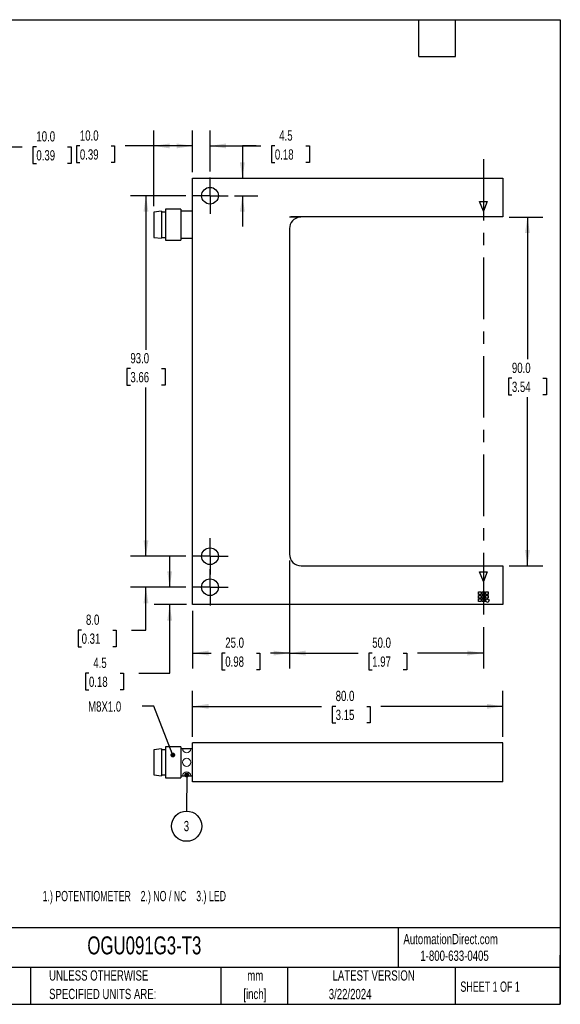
# Model space of a CAD drawing. Header units: millimetres. Extents: x 6 to 273, y 6 to 210.
# Tile 2 of 2: x 162 to 273, y 6 to 210. Entities that reach past the tile are written whole.
import ezdxf

# ---------------------------------------------------------------- set-up
doc = ezdxf.new("R2010")
doc.units = ezdxf.units.MM
doc.linetypes.add('CENTERX2', pattern=[20.32, 12.7, -2.54, 2.54, -2.54])
doc.layers.add('CENTER', color=40, linetype='CENTERX2')
doc.layers.add('DIMENSIONS', color=140, linetype='Continuous', lineweight=25)
doc.layers.add('TEXT', color=140, linetype='Continuous', lineweight=25)
doc.styles.add('SLDTEXTSTYLE1', font='TXT', dxfattribs={"width": 0.7})
doc.styles.add('SLDTEXTSTYLE2', font='TXT', dxfattribs={"width": 0.639535})
doc.styles.add('SLDTEXTSTYLE4', font='TXT', dxfattribs={"width": 0.65})
doc.dimstyles.new('SLDDIMSTYLE0', dxfattribs={"dimtxt": 2.158008, "dimasz": 3.302, "dimexe": 0, "dimexo": 0.0625, "dimgap": 0.539502, "dimtad": 0, "dimtih": 1, "dimtoh": 1, "dimlfac": 1.25, "dimrnd": 1e-09, "dimzin": 4, "dimdsep": 46, "dimtxsty": 'SLDTEXTSTYLE1', "dimsah": 1, "dimcen": 0.09, "dimadec": 0, "dimazin": 1, "dimtfac": 1, "dimtofl": 0, "dimtmove": 0, "dimatfit": 3, "dimfxl": 0, "dimfrac": 2, "dimtolj": 1, "dimtzin": 12, "dimarcsym": 0})
doc.dimstyles.new('SLDDIMSTYLE1', dxfattribs={"dimtxt": 2.158008, "dimasz": 3.302, "dimexe": 0, "dimexo": 0.0625, "dimgap": 0.539502, "dimtad": 0, "dimtih": 1, "dimtoh": 1, "dimlfac": 1.25, "dimrnd": 1e-09, "dimzin": 12, "dimdsep": 46, "dimtxsty": 'SLDTEXTSTYLE1', "dimsah": 1, "dimcen": 0.09, "dimadec": 0, "dimazin": 3, "dimtfac": 1, "dimtmove": 0, "dimatfit": 0, "dimfxl": 0, "dimfrac": 2, "dimtolj": 1, "dimtzin": 12, "dimarcsym": 0})
doc.dimstyles.new('SLDDIMSTYLE2', dxfattribs={"dimtxt": 2.158008, "dimasz": 3.302, "dimexe": 0, "dimexo": 0.0625, "dimgap": 0.539502, "dimtad": 0, "dimtih": 1, "dimtoh": 1, "dimlfac": 1.25, "dimrnd": 1e-09, "dimzin": 4, "dimdsep": 46, "dimtxsty": 'SLDTEXTSTYLE1', "dimsah": 1, "dimcen": 0.09, "dimadec": 0, "dimazin": 1, "dimtfac": 1, "dimtmove": 0, "dimatfit": 0, "dimfxl": 0, "dimfrac": 2, "dimtolj": 1, "dimtzin": 12, "dimarcsym": 0})
doc.dimstyles.new('SLDDIMSTYLE3', dxfattribs={"dimtxt": 0.18, "dimasz": 1.016, "dimexe": 0, "dimexo": 0.0625, "dimgap": 0, "dimtad": 0, "dimtih": 1, "dimtoh": 1, "dimdec": 0, "dimrnd": 1e-09, "dimzin": 0, "dimdsep": 46, "dimtxsty": 'Standard', "dimblk1": 'DOT', "dimblk2": 'DOT', "dimsah": 1, "dimcen": 0.09, "dimadec": 0, "dimazin": 0, "dimtfac": 1.016, "dimtdec": 0, "dimtofl": 0, "dimtmove": 0, "dimatfit": 3, "dimldrblk": 'DOT', "dimfxl": 0, "dimfrac": 2, "dimtolj": 1, "dimtzin": 0, "dimarcsym": 0})

# ---------------------------------------------------------------- blocks, each defined once
blk = doc.blocks.new('_D')
at = {"layer": 'DIMENSIONS'}
for p, q in [((217.2, 97.96), (217.2, 75.66)), ((257.2, 84.15), (257.2, 75.66)), ((217.2, 78.83), (231.34, 78.83)), ((234.26, 78.83), (233.54, 78.83)), ((233.54, 78.83), (233.54, 75.4)), ((240.67, 78.83), (241.4, 78.83)), ((241.4, 78.83), (241.4, 75.4)), ((257.2, 78.83), (243.6, 78.83)), ((233.54, 75.4), (234.26, 75.4)), ((241.4, 75.4), (240.67, 75.4))]:
    blk.add_line(p, q, dxfattribs=at)
for points in [[(217.2, 78.83), (220.5, 78.32), (220.5, 79.34)], [(257.2, 78.83), (253.9, 79.34), (253.9, 78.32)]]:
    blk.add_solid(points, dxfattribs=at)
at = {"layer": 'DIMENSIONS', "char_height": 2.117, "attachment_point": 1, "style": 'SLDTEXTSTYLE1'}
for s, insert in [('50.0', (234.26, 82.04)), ('1.97', (234.26, 78.13))]:
    blk.add_mtext(s, dxfattribs=dict(at, insert=insert))
blk = doc.blocks.new('_D_1')
at = {"layer": 'DIMENSIONS'}
for p, q in [((189.2, 171.1), (189.2, 186.68)), ((197.2, 178.1), (197.2, 186.68)), ((173.96, 183.5), (173.24, 183.5)), ((173.24, 183.5), (173.24, 180.07)), ((180.38, 183.5), (181.1, 183.5)), ((181.1, 183.5), (181.1, 180.07)), ((189.2, 183.5), (183.3, 183.5)), ((197.2, 183.5), (189.2, 183.5)), ((173.24, 180.07), (173.96, 180.07)), ((181.1, 180.07), (180.38, 180.07))]:
    blk.add_line(p, q, dxfattribs=at)
for points in [[(189.2, 183.5), (192.5, 182.99), (192.5, 184.01)], [(197.2, 183.5), (193.9, 184.01), (193.9, 182.99)]]:
    blk.add_solid(points, dxfattribs=at)
at = {"layer": 'DIMENSIONS', "char_height": 2.117, "attachment_point": 1, "style": 'SLDTEXTSTYLE1'}
for s, insert in [('10.0', (173.96, 186.71)), ('0.39', (173.96, 182.8))]:
    blk.add_mtext(s, dxfattribs=dict(at, insert=insert))
blk = doc.blocks.new('_D_2')
at = {"layer": 'DIMENSIONS'}
for p, q in [((210.29, 183.5), (207.48, 183.5)), ((207.48, 183.5), (207.48, 176.83)), ((214.18, 183.5), (213.46, 183.5)), ((213.46, 183.5), (213.46, 180.07)), ((220.59, 183.5), (221.32, 183.5)), ((221.32, 183.5), (221.32, 180.07)), ((213.46, 180.07), (214.18, 180.07)), ((221.32, 180.07), (220.59, 180.07)), ((205.82, 173.23), (210.66, 173.23)), ((207.48, 173.23), (207.48, 166.88))]:
    blk.add_line(p, q, dxfattribs=at)
for points in [[(207.48, 176.83), (207.99, 180.13), (206.97, 180.13)], [(207.48, 173.23), (206.97, 169.93), (207.99, 169.93)]]:
    blk.add_solid(points, dxfattribs=at)
at = {"layer": 'DIMENSIONS', "char_height": 2.117, "attachment_point": 1, "style": 'SLDTEXTSTYLE1'}
for s, insert in [('4.5', (215.08, 186.71)), ('0.18', (214.18, 182.8))]:
    blk.add_mtext(s, dxfattribs=dict(at, insert=insert))
blk = doc.blocks.new('_D_3')
at = {"layer": 'DIMENSIONS'}
for p, q in [((197.2, 178.1), (197.2, 186.68)), ((200.8, 178.25), (200.8, 186.68)), ((197.2, 183.5), (190.85, 183.5)), ((200.8, 183.5), (211.26, 183.5)), ((214.18, 183.5), (213.46, 183.5)), ((213.46, 183.5), (213.46, 180.07)), ((220.59, 183.5), (221.32, 183.5)), ((221.32, 183.5), (221.32, 180.07)), ((213.46, 180.07), (214.18, 180.07)), ((221.32, 180.07), (220.59, 180.07))]:
    blk.add_line(p, q, dxfattribs=at)
for points in [[(197.2, 183.5), (193.9, 184.01), (193.9, 182.99)], [(200.8, 183.5), (204.1, 182.99), (204.1, 184.01)]]:
    blk.add_solid(points, dxfattribs=at)
at = {"layer": 'DIMENSIONS', "char_height": 2.117, "attachment_point": 1, "style": 'SLDTEXTSTYLE1'}
for s, insert in [('4.5', (215.08, 186.71)), ('0.18', (214.18, 182.8))]:
    blk.add_mtext(s, dxfattribs=dict(at, insert=insert))
blk = doc.blocks.new('_D_4')
at = {"layer": 'DIMENSIONS'}
for p, q in [((187.59, 98.83), (187.59, 105.18)), ((195.78, 98.83), (184.41, 98.83)), ((195.78, 92.43), (184.41, 92.43)), ((187.59, 83.57), (187.59, 92.43)), ((174.32, 83.57), (173.6, 83.57)), ((173.6, 83.57), (173.6, 80.14)), ((180.73, 83.57), (181.46, 83.57)), ((181.46, 83.57), (181.46, 80.14)), ((184.62, 83.57), (187.59, 83.57)), ((173.6, 80.14), (174.32, 80.14)), ((181.46, 80.14), (180.73, 80.14))]:
    blk.add_line(p, q, dxfattribs=at)
for points in [[(187.59, 98.83), (188.1, 102.13), (187.08, 102.13)], [(187.59, 92.43), (187.08, 89.13), (188.1, 89.13)]]:
    blk.add_solid(points, dxfattribs=at)
at = {"layer": 'DIMENSIONS', "char_height": 2.117, "attachment_point": 1, "style": 'SLDTEXTSTYLE1'}
for s, insert in [('8.0', (175.22, 86.78)), ('0.31', (174.32, 82.87))]:
    blk.add_mtext(s, dxfattribs=dict(at, insert=insert))
blk = doc.blocks.new('_D_5')
at = {"layer": 'DIMENSIONS'}
for p, q in [((192.48, 92.43), (192.48, 98.78)), ((195.78, 92.43), (189.31, 92.43)), ((195.93, 88.83), (189.31, 88.83)), ((192.48, 74.67), (192.48, 88.83)), ((175.83, 74.67), (175.11, 74.67)), ((175.11, 74.67), (175.11, 71.24)), ((182.24, 74.67), (182.97, 74.67)), ((182.97, 74.67), (182.97, 71.24)), ((186.13, 74.67), (192.48, 74.67)), ((175.11, 71.24), (175.83, 71.24)), ((182.97, 71.24), (182.24, 71.24))]:
    blk.add_line(p, q, dxfattribs=at)
for points in [[(192.48, 92.43), (192.99, 95.73), (191.98, 95.73)], [(192.48, 88.83), (191.98, 85.53), (192.99, 85.53)]]:
    blk.add_solid(points, dxfattribs=at)
at = {"layer": 'DIMENSIONS', "char_height": 2.117, "attachment_point": 1, "style": 'SLDTEXTSTYLE1'}
for s, insert in [('4.5', (176.73, 77.88)), ('0.18', (175.83, 73.97))]:
    blk.add_mtext(s, dxfattribs=dict(at, insert=insert))
blk = doc.blocks.new('_D_6')
at = {"layer": 'DIMENSIONS'}
for p, q in [((217.2, 97.96), (217.2, 75.66)), ((197.2, 87.56), (197.2, 75.66)), ((197.2, 78.83), (201.03, 78.83)), ((203.95, 78.83), (203.23, 78.83)), ((203.23, 78.83), (203.23, 75.4)), ((210.36, 78.83), (211.09, 78.83)), ((211.09, 78.83), (211.09, 75.4)), ((217.2, 78.83), (213.29, 78.83)), ((203.23, 75.4), (203.95, 75.4)), ((211.09, 75.4), (210.36, 75.4))]:
    blk.add_line(p, q, dxfattribs=at)
for points in [[(197.2, 78.83), (200.5, 78.32), (200.5, 79.34)], [(217.2, 78.83), (213.9, 79.34), (213.9, 78.32)]]:
    blk.add_solid(points, dxfattribs=at)
at = {"layer": 'DIMENSIONS', "char_height": 2.117, "attachment_point": 1, "style": 'SLDTEXTSTYLE1'}
for s, insert in [('25.0', (203.95, 82.04)), ('0.98', (203.95, 78.13))]:
    blk.add_mtext(s, dxfattribs=dict(at, insert=insert))
blk = doc.blocks.new('_D_7')
at = {"layer": 'DIMENSIONS'}
for p, q in [((195.78, 173.23), (184.41, 173.23)), ((187.59, 173.23), (187.59, 141.45)), ((184.38, 137.54), (183.66, 137.54)), ((183.66, 137.54), (183.66, 134.11)), ((190.79, 137.54), (191.52, 137.54)), ((191.52, 137.54), (191.52, 134.11)), ((183.66, 134.11), (184.38, 134.11)), ((187.59, 98.83), (187.59, 133.62)), ((191.52, 134.11), (190.79, 134.11)), ((195.78, 98.83), (184.41, 98.83))]:
    blk.add_line(p, q, dxfattribs=at)
for points in [[(187.59, 173.23), (187.08, 169.93), (188.1, 169.93)], [(187.59, 98.83), (188.1, 102.13), (187.08, 102.13)]]:
    blk.add_solid(points, dxfattribs=at)
at = {"layer": 'DIMENSIONS', "char_height": 2.117, "attachment_point": 1, "style": 'SLDTEXTSTYLE1'}
for s, insert in [('93.0', (184.38, 140.75)), ('3.66', (184.38, 136.83))]:
    blk.add_mtext(s, dxfattribs=dict(at, insert=insert))
blk = doc.blocks.new('_D_8')
at = {"layer": 'DIMENSIONS'}
for p, q in [((262.47, 168.83), (269.45, 168.83)), ((266.28, 168.83), (266.28, 139.46)), ((263.07, 135.55), (262.34, 135.55)), ((262.34, 135.55), (262.34, 132.12)), ((269.48, 135.55), (270.21, 135.55)), ((270.21, 135.55), (270.21, 132.12)), ((262.34, 132.12), (263.07, 132.12)), ((270.21, 132.12), (269.48, 132.12)), ((266.28, 96.83), (266.28, 131.63)), ((262.47, 96.83), (269.45, 96.83))]:
    blk.add_line(p, q, dxfattribs=at)
for points in [[(266.28, 168.83), (265.77, 165.53), (266.78, 165.53)], [(266.28, 96.83), (266.78, 100.13), (265.77, 100.13)]]:
    blk.add_solid(points, dxfattribs=at)
at = {"layer": 'DIMENSIONS', "char_height": 2.117, "attachment_point": 1, "style": 'SLDTEXTSTYLE1'}
for s, insert in [('90.0', (263.07, 138.76)), ('3.54', (263.07, 134.84))]:
    blk.add_mtext(s, dxfattribs=dict(at, insert=insert))
blk = doc.blocks.new('SW_CENTERMARKSYMBOL_0')
at = {"layer": 'CENTER', "color": 0}
for p, q in [((0, 2.032), (0, 3.752)), ((0, 0), (0, 2.032)), ((-2.032, 0), (-3.752, 0)), ((0, 0), (-2.032, 0)), ((0, 0), (0, -2.032)), ((0, 0), (2.032, 0)), ((2.032, 0), (3.752, 0)), ((0, -2.032), (0, -3.752))]:
    blk.add_line(p, q, dxfattribs=at)
blk = doc.blocks.new('SW_CENTERMARKSYMBOL_1')
at = {"layer": 'CENTER', "color": 0}
for p, q in [((0, 2.032), (0, 3.752)), ((0, 0), (0, 2.032)), ((-2.032, 0), (-3.752, 0)), ((0, 0), (-2.032, 0)), ((0, 0), (0, -2.032)), ((0, 0), (2.032, 0)), ((2.032, 0), (3.752, 0)), ((0, -2.032), (0, -3.752))]:
    blk.add_line(p, q, dxfattribs=at)
blk = doc.blocks.new('SW_CENTERMARKSYMBOL_2')
at = {"layer": 'CENTER', "color": 0}
for p, q in [((0, 2.032), (0, 3.752)), ((0, 0), (0, 2.032)), ((-2.032, 0), (-3.752, 0)), ((0, 0), (-2.032, 0)), ((0, 0), (0, -2.032)), ((0, 0), (2.032, 0)), ((2.032, 0), (3.752, 0)), ((0, -2.032), (0, -3.752))]:
    blk.add_line(p, q, dxfattribs=at)
blk = doc.blocks.new('_D_9')
at = {"layer": 'DIMENSIONS'}
for p, q in [((197.2, 61.56), (197.2, 71.01)), ((261.2, 61.56), (261.2, 71.01)), ((197.2, 67.84), (223.8, 67.84)), ((226.72, 67.84), (226, 67.84)), ((226, 67.84), (226, 64.41)), ((233.13, 67.84), (233.86, 67.84)), ((233.86, 67.84), (233.86, 64.41)), ((261.2, 67.84), (236.06, 67.84)), ((226, 64.41), (226.72, 64.41)), ((233.86, 64.41), (233.13, 64.41))]:
    blk.add_line(p, q, dxfattribs=at)
for points in [[(197.2, 67.84), (200.5, 67.33), (200.5, 68.35)], [(261.2, 67.84), (257.9, 68.35), (257.9, 67.33)]]:
    blk.add_solid(points, dxfattribs=at)
at = {"layer": 'DIMENSIONS', "char_height": 2.117, "attachment_point": 1, "style": 'SLDTEXTSTYLE1'}
for s, insert in [('80.0', (226.72, 71.05)), ('3.15', (226.72, 67.14))]:
    blk.add_mtext(s, dxfattribs=dict(at, insert=insert))
blk = doc.blocks.new('_Dot')
at = {"color": 0, "linetype": 'ByBlock', "lineweight": -2}
blk.add_line((-0.5, 0), (-1, 0), dxfattribs=at)
at = {"color": 0, "linetype": 'ByBlock', "const_width": 0.5}
blk.add_lwpolyline([(-0.25, 0, 1), (0.25, 0, 1)], format="xyb", close=True, dxfattribs=at)
blk = doc.blocks.new('SW_NOTE_0_10')
at = {"layer": 'DIMENSIONS', "color": 0}
blk.add_circle((-0.01, -3.12), 3.12, dxfattribs=at)
at = {"layer": 'DIMENSIONS', "color": 0, "insert": (-0.05, -2.03), "char_height": 2.12, "attachment_point": 2, "style": 'SLDTEXTSTYLE1'}
blk.add_mtext('3', dxfattribs=at)
blk = doc.blocks.new('_D_14')
at = {"layer": 'DIMENSIONS'}
for p, q in [((150.09, 178.1), (150.09, 186.49)), ((158.09, 178.1), (158.09, 186.49)), ((150.09, 183.32), (158.09, 183.32)), ((158.09, 183.32), (162.07, 183.32)), ((164.99, 183.32), (164.27, 183.32)), ((164.27, 183.32), (164.27, 179.89)), ((171.41, 183.32), (172.13, 183.32)), ((172.13, 183.32), (172.13, 179.89)), ((164.27, 179.89), (164.99, 179.89)), ((172.13, 179.89), (171.41, 179.89))]:
    blk.add_line(p, q, dxfattribs=at)
for points in [[(150.09, 183.32), (153.39, 182.81), (153.39, 183.82)], [(158.09, 183.32), (154.78, 183.82), (154.78, 182.81)]]:
    blk.add_solid(points, dxfattribs=at)
at = {"layer": 'DIMENSIONS', "char_height": 2.117, "attachment_point": 1, "style": 'SLDTEXTSTYLE1'}
for s, insert in [('10.0', (164.99, 186.53)), ('0.39', (164.99, 182.62))]:
    blk.add_mtext(s, dxfattribs=dict(at, insert=insert))

msp = doc.modelspace()

# ---------------------------------------------------------------- linework, layer by layer
for p, q in [((197.1996, 176.8308), (261.1996, 176.8308)), ((197.1996, 88.8308), (197.1996, 176.8308)), ((261.1996, 176.8308), (261.1996, 168.8308)), ((257.1996, 170.0308), (256.3996, 172.0308)), ((256.3996, 172.0308), (257.9996, 172.0308)), ((257.9996, 172.0308), (257.1996, 170.0308)), ((190.7996, 170.0308), (189.1996, 169.8308)), ((189.1996, 169.8308), (189.1996, 164.6308)), ((190.7996, 170.0308), (190.7996, 164.4308)), ((191.5996, 169.8308), (190.7996, 169.8308)), ((194.7996, 170.4308), (191.5996, 170.4308)), ((191.5996, 170.4308), (191.5996, 164.0308)), ((194.7996, 170.4308), (194.7996, 164.0308)), ((197.1996, 170.0308), (194.7996, 170.0308)), ((219.3229, 168.8148), (217.1996, 168.8148)), ((261.1996, 168.8308), (217.4762, 168.8308)), ((189.1996, 164.6308), (190.7996, 164.4308)), ((190.7996, 164.6308), (191.5996, 164.6308)), ((217.1996, 166.4308), (217.1996, 99.2308)), ((191.5996, 164.0308), (194.7996, 164.0308)), ((194.7996, 164.4308), (197.1996, 164.4308)), ((219.5996, 96.8308), (261.1996, 96.8308)), ((256.3996, 95.6308), (257.9996, 95.6308)), ((257.1996, 93.6308), (256.3996, 95.6308)), ((257.9996, 95.6308), (257.1996, 93.6308)), ((261.1996, 96.8308), (261.1996, 88.8308)), ((256.1996, 91.4708), (256.7596, 91.4708)), ((256.1996, 90.9108), (256.1996, 91.4708)), ((256.7596, 91.4708), (256.7596, 90.9108)), ((256.9196, 91.4708), (257.4796, 91.4708)), ((256.9196, 90.9108), (256.9196, 91.4708)), ((257.4796, 91.4708), (257.4796, 90.9108)), ((257.6396, 91.4708), (258.1996, 91.4708)), ((257.6396, 90.9108), (257.6396, 91.4708)), ((258.1996, 91.4708), (258.1996, 90.9108)), ((256.7596, 90.9108), (256.1996, 90.9108)), ((256.1996, 90.7508), (256.7596, 90.7508)), ((256.1996, 90.1908), (256.1996, 90.7508)), ((256.7596, 90.1908), (256.1996, 90.1908)), ((256.1996, 90.0308), (256.7596, 90.0308)), ((256.1996, 89.4708), (256.1996, 90.0308)), ((256.7596, 89.4708), (256.1996, 89.4708)), ((256.7596, 90.7508), (256.7596, 90.1908)), ((256.7596, 90.0308), (256.7596, 89.4708)), ((257.4796, 90.9108), (256.9196, 90.9108)), ((256.9196, 90.7508), (257.4796, 90.7508)), ((256.9196, 90.1908), (256.9196, 90.7508)), ((257.4796, 90.1908), (256.9196, 90.1908)), ((256.9196, 90.0308), (257.4796, 90.0308)), ((256.9196, 89.4708), (256.9196, 90.0308)), ((257.4796, 89.4708), (256.9196, 89.4708)), ((257.4796, 90.7508), (257.4796, 90.1908)), ((257.4796, 90.0308), (257.4796, 89.4708)), ((258.1996, 90.9108), (257.6396, 90.9108)), ((257.6396, 90.7508), (258.1996, 90.7508)), ((257.6396, 90.1908), (257.6396, 90.7508)), ((258.1996, 90.1908), (257.6396, 90.1908)), ((257.6396, 89.4708), (257.8311, 89.9971)), ((258.1658, 89.2793), (257.6396, 89.4708)), ((257.8311, 89.9971), (258.3573, 89.8055)), ((258.3573, 89.8055), (258.1658, 89.2793)), ((258.1996, 90.7508), (258.1996, 90.1908)), ((261.1996, 88.8308), (197.1996, 88.8308)), ((190.7996, 59.0883), (189.1996, 58.8883)), ((190.7996, 59.0883), (190.7996, 53.4883)), ((194.7996, 59.4883), (191.5996, 59.4883)), ((191.5996, 59.4883), (191.5996, 53.0883)), ((194.7996, 59.4883), (194.7996, 53.0883)), ((197.1996, 59.0883), (194.7996, 59.0883)), ((197.1996, 52.2883), (197.1996, 60.2883)), ((261.1996, 60.2883), (197.1996, 60.2883)), ((261.1996, 52.2883), (261.1996, 60.2883)), ((189.1996, 58.8883), (189.1996, 53.6883)), ((191.5996, 58.8883), (190.7996, 58.8883)), ((189.1996, 53.6883), (190.7996, 53.4883)), ((190.7996, 53.6883), (191.5996, 53.6883)), ((191.5996, 53.0883), (194.7996, 53.0883)), ((194.7996, 53.4883), (197.1996, 53.4883)), ((261.1996, 52.2883), (197.1996, 52.2883))]:
    msp.add_line(p, q)
at = {"color": 7, "linetype": 'Continuous', "lineweight": 18}
msp.add_line((195.1626, 59.0883), (196.8365, 59.0883), dxfattribs=at)
at = {"color": 179, "linetype": 'Continuous', "lineweight": 18}
msp.add_line((195.1626, 53.4883), (196.8365, 53.4883), dxfattribs=at)
for centre in [(200.7996, 173.2308), (200.7996, 98.8308), (200.7996, 92.4308)]:
    msp.add_circle(centre, 1.72)
msp.add_circle((195.9893, 56.2883), 0.8472, dxfattribs=at)
for centre, start, end in [((217.4762, 166.4308), 90, 96.619628), ((219.5996, 166.4308), 96.619628, 180), ((219.5996, 166.4308), 90, 96.619628), ((219.5996, 99.2308), 180, 270)]:
    msp.add_arc(centre, 2.4, start, end)
at = {"color": 7, "linetype": 'Continuous', "lineweight": 18}
msp.add_arc((195.9996, 59.0883), 0.8369, 180, 360, dxfattribs=at)
at = {"color": 179, "linetype": 'Continuous', "lineweight": 18}
msp.add_arc((195.9996, 53.4883), 0.8369, 0, 180, dxfattribs=at)
at = {"layer": 'CENTER'}
msp.add_line((257.1996, 180.783), (257.1996, 85.4215), dxfattribs=at)
at = {"layer": 'TEXT'}
for p, q in [((6.35, 209.55), (273.05, 209.55)), ((243.84, 201.93), (243.84, 209.55)), ((251.46, 201.93), (251.46, 209.55)), ((273.05, 209.55), (273.05, 6.35)), ((243.84, 201.93), (251.46, 201.93)), ((273.05, 22.1261), (6.35, 22.1261)), ((239.5754, 22.1261), (239.5754, 13.97)), ((273.05, 6.35), (273.05, 16.51)), ((273.05, 13.97), (6.35, 13.97)), ((163.7802, 13.97), (163.7802, 6.35)), ((203.0243, 13.97), (203.0243, 6.35)), ((216.8121, 13.97), (216.8121, 6.35)), ((251.3487, 13.97), (251.3487, 6.35)), ((6.35, 6.35), (273.05, 6.35))]:
    msp.add_line(p, q, dxfattribs=at)

# ---------------------------------------------------------------- block references
at = {"layer": 'CENTER'}
for name, p in [('SW_CENTERMARKSYMBOL_0', (200.7996, 173.2308)), ('SW_CENTERMARKSYMBOL_1', (200.7996, 98.8308)), ('SW_CENTERMARKSYMBOL_2', (200.7996, 92.4308))]:
    msp.add_blockref(name, p, dxfattribs=at)
at = {"layer": 'DIMENSIONS'}
msp.add_blockref('SW_NOTE_0_10', (195.9852, 46.2265), dxfattribs=at)

# ---------------------------------------------------------------- texts
at = {"color": 179, "linetype": 'Continuous', "lineweight": 18, "char_height": 2.116667, "attachment_point": 1, "style": 'SLDTEXTSTYLE1'}
for s, insert in [('AutomationDirect.com', (240.695, 20.8765)), ('1-800-633-0405', (244.1916, 17.437))]:
    msp.add_mtext(s, dxfattribs=dict(at, insert=insert))
at = {"layer": 'DIMENSIONS', "attachment_point": 1}
for s, insert, char_height, style in [('M8X1.0', (175.6578, 68.863), 2.11667, 'SLDTEXTSTYLE1'), ('1.) POTENTIOMETER    2.) NO / NC    3.) LED', (166.278, 29.7494), 2.116667, 'SLDTEXTSTYLE2')]:
    msp.add_mtext(s, dxfattribs=dict(at, insert=insert, char_height=char_height, style=style))
at = {"layer": 'TEXT'}
for s, insert, char_height, attachment_point, style in [('OGU091G3-T3', (175.5018, 20.3644), 3.704167, 1, 'SLDTEXTSTYLE1'), ('UNLESS OTHERWISE', (167.6079, 13.364), 2.116667, 1, 'SLDTEXTSTYLE1'), ('mm', (210.1304, 13.3613), 2.11667, 2, 'SLDTEXTSTYLE1'), ('LATEST VERSION', (234.5521, 13.364), 2.116667, 2, 'SLDTEXTSTYLE1'), ('SHEET 1 OF 1', (252.4413, 11.0515), 2.116667, 1, 'SLDTEXTSTYLE4'), ('SPECIFIED UNITS ARE:', (167.6079, 9.5418), 2.116667, 1, 'SLDTEXTSTYLE1'), ('[inch]', (210.0466, 9.5391), 2.11667, 2, 'SLDTEXTSTYLE1'), ('3/22/2024', (229.7015, 9.5275), 2.11667, 2, 'SLDTEXTSTYLE1')]:
    msp.add_mtext(s, dxfattribs=dict(at, insert=insert, char_height=char_height, attachment_point=attachment_point, style=style))

# ---------------------------------------------------------------- dimensions: what is measured, and where the dimension line sits
at = {"layer": 'DIMENSIONS'}
for base, p1, p2, dimstyle, picture, middle in [((158.0856, 183.3163), (150.0856, 176.8308), (158.0856, 176.8308), 'SLDDIMSTYLE0', '_D_14', (168.1999, 183.3163)), ((189.1996, 183.5021), (197.1996, 176.8308), (189.1996, 169.8308), 'SLDDIMSTYLE0', '_D_1', (177.169, 183.5021)), ((200.7996, 183.5021), (197.1996, 176.8308), (200.7996, 176.9828), 'SLDDIMSTYLE1', '_D_3', (217.388, 183.5021)), ((217.1996, 78.8308), (197.1996, 88.8308), (217.1996, 99.2308), 'SLDDIMSTYLE0', '_D_6', (207.1566, 78.8308)), ((257.1996, 78.8308), (217.1996, 99.2308), (257.1996, 85.4215), 'SLDDIMSTYLE0', '_D', (237.4672, 78.8308)), ((197.1996, 67.8396), (261.1996, 60.2883), (197.1996, 60.2883), 'SLDDIMSTYLE0', '_D_9', (229.9263, 67.8396))]:
    dim = msp.add_linear_dim(base=base, p1=p1, p2=p2, dimstyle=dimstyle, dxfattribs=at)
    dim.commit()
    dim.dimension.update_dxf_attribs({"geometry": picture, "text_midpoint": middle, "dimtype": 160})
for base, p1, p2, dimstyle, picture, middle in [((207.4815, 176.8308), (204.5516, 173.2308), (197.1996, 176.8308), 'SLDDIMSTYLE1', '_D_2', (207.4815, 183.5021)), ((187.588, 98.8308), (197.0476, 173.2308), (197.0476, 98.8308), 'SLDDIMSTYLE0', '_D_7', (187.588, 137.5356)), ((266.2756, 168.8308), (261.1996, 96.8308), (261.1996, 168.8308), 'SLDDIMSTYLE0', '_D_8', (266.2756, 135.5451)), ((187.588, 98.8308), (197.0476, 92.4308), (197.0476, 98.8308), 'SLDDIMSTYLE2', '_D_4', (187.588, 83.5669)), ((192.4838, 88.8308), (197.0476, 92.4308), (197.1996, 88.8308), 'SLDDIMSTYLE1', '_D_5', (192.4838, 74.6689))]:
    dim = msp.add_linear_dim(base=base, p1=p1, p2=p2, angle=90, dimstyle=dimstyle, dxfattribs=at)
    dim.commit()
    dim.dimension.update_dxf_attribs({"geometry": picture, "text_midpoint": middle, "dimtype": 160})

# ---------------------------------------------------------------- leaders
for points in [[(193.1342, 57.7998), (189.2473, 67.907), (186.8202, 67.907)], [(196.0126, 53.6743), (195.9852, 46.2265)]]:
    msp.add_leader(points, dimstyle='SLDDIMSTYLE3', dxfattribs=at)

doc.saveas('drawing.dxf')
